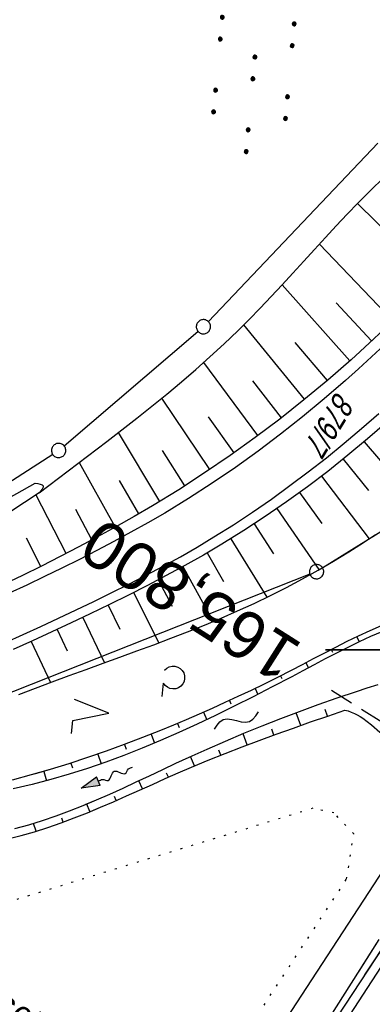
# Model space of a CAD drawing. Extents: x 509054 to 510017, y 459212 to 460305.
# Tile 50 of 63: x 509663 to 509700, y 460063 to 460166. Entities that reach past the tile are written whole.
import ezdxf
from ezdxf.enums import TextEntityAlignment as Align

# ---------------------------------------------------------------- set-up
doc = ezdxf.new("R2010")
doc.units = 0
doc.header["$LTSCALE"] = 10
doc.header["$MEASUREMENT"] = 0
for name, pattern in [('LT00', [0]), ('LT17', [0.15, 0.1, -0.05]), ('PUNKTX2_STR', [0.6, 0.1, -0.5])]:
    doc.linetypes.add(name, pattern=pattern)
doc.layers.get('0').update_dxf_attribs({"linetype": 'LT00'})
for name, color, linetype in [('--EK_FBR', 1, 'LT00'), ('--EK_ST-93-1', 30, 'LT17'), ('--EL_DFK_AB_L', 21, 'LT00'), ('--FLIEßRICHTPFEIL', 180, 'Continuous'), ('--WASSER_GRENZE', 180, 'PUNKTX2_STR'), ('--WASSER_NUTZUNG', 180, 'Continuous'), ('-EL-93-1', 250, 'LT00'), ('DFK_AB_L', 21, 'LT00'), ('DFK_FLUR_NR', 250, 'LT00'), ('DFK_GZPKT', 250, 'LT00'), ('DFK_KATASTER', 250, 'LT00'), ('DFK_NUTZUNG', 250, 'LT00'), ('V109_AFBR_BAB', 250, 'LT00'), ('V109_BOESCH', 250, 'LT00'), ('V109_BOSCHUNG', 250, 'LT00'), ('V109_GRABEN', 250, 'LT00'), ('V109_RASTER', 250, 'LT00'), ('V109_ZAUN', 40, 'LT00'), ('V110_AFBR_BAB', 250, 'LT00'), ('V110_BOESCH', 250, 'LT00'), ('V110_BOSCHUNG', 250, 'LT00'), ('V110_GRABEN', 250, 'LT00'), ('V110_RASTER', 250, 'LT00'), ('V110_ZAUN', 40, 'LT00')]:
    doc.layers.add(name, color=color, linetype=linetype)
doc.styles.add('Arial', font='ARIAL.TTF')
doc.styles.add('Beschrift', font='ARIAL.TTF')
doc.styles.get("Standard").update_dxf_attribs({"font": 'ARIAL.TTF'})

# ---------------------------------------------------------------- blocks, each defined once
blk = doc.blocks.new('SYMB7010')
at = {"color": 0, "linetype": 'ByBlock'}
for points in [[(-0.031408, 0.499213), (-0.093728, 0.49134), (-0.15457, 0.475719), (-0.212975, 0.452595), (-0.268021, 0.422333), (-0.31884, 0.385411), (-0.36463, 0.342411), (-0.40467, 0.29401), (-0.438329, 0.240973), (-0.465074, 0.184136), (-0.484486, 0.124395), (-0.496256, 0.062692), (-0.5002, 0)], [(-0.5002, 0), (-0.496256, -0.062692), (-0.484486, -0.124395), (-0.465075, -0.184136), (-0.438329, -0.240973), (-0.404671, -0.29401), (-0.36463, -0.342411), (-0.31884, -0.385411), (-0.268021, -0.422333), (-0.212975, -0.452595), (-0.154571, -0.475719), (-0.093728, -0.49134), (-0.031408, -0.499213), (0.031408, -0.499213)], [(0.5002, 0), (0.496256, 0.062692), (0.484485, 0.124395), (0.465074, 0.184136), (0.438329, 0.240973), (0.40467, 0.29401), (0.36463, 0.342411), (0.31884, 0.385411), (0.268021, 0.422333), (0.212975, 0.452595), (0.15457, 0.475719), (0.093728, 0.49134), (0.031408, 0.499213), (-0.031408, 0.499213)], [(0.031408, -0.499213), (0.093728, -0.491341), (0.15457, -0.475719), (0.212975, -0.452595), (0.268021, -0.422333), (0.31884, -0.385411), (0.36463, -0.342411), (0.404671, -0.294011), (0.438329, -0.240974), (0.465075, -0.184136), (0.484486, -0.124395), (0.496256, -0.062692), (0.500201, 0)]]:
    blk.add_lwpolyline(points, dxfattribs=at)
blk = doc.blocks.new('SYMB7222')
at = {"color": 0, "linetype": 'ByBlock'}
blk.add_line((0, 0.185), (-0.11, -0.185), dxfattribs=at)
blk.add_lwpolyline([(0.25, -0.185), (0.11, -0.185), (0, 0.185)], dxfattribs=at)
blk = doc.blocks.new('SYMB7212')
at = {"color": 0, "linetype": 'ByBlock'}
blk.add_line((0.07, -0.1), (0.21, -0.1), dxfattribs=at)
for points in [[(-0.119836, 0.00627), (-0.114449, 0.036077), (-0.101769, 0.063585), (-0.082606, 0.087042), (-0.05818, 0.104953), (-0.030047, 0.116177), (0, 0.12)], [(0, 0.12), (0.030047, 0.116177), (0.05818, 0.104953), (0.082606, 0.087041), (0.101769, 0.063585), (0.114449, 0.036077), (0.119836, 0.00627)], [(-0.068816, -0.098308), (-0.091239, -0.077945), (-0.107849, -0.052617), (-0.117589, -0.023936), (-0.119836, 0.00627)], [(0.119836, 0.00627), (0.117589, -0.023936), (0.107849, -0.052617), (0.091239, -0.077945), (0.068816, -0.098308)]]:
    blk.add_lwpolyline(points, dxfattribs=at)
blk = doc.blocks.new('SYMB7110')
at = {"color": 0, "linetype": 'ByBlock'}
for p, q in [((-0.515, 0.392919), (-0.515, 0.367081)), ((-0.51, 0.362895), (-0.51, 0.397105)), ((-0.505, 0.399164), (-0.505, 0.360836)), ((-0.5, 0.360204), (-0.5, 0.399796)), ((-0.495, 0.399164), (-0.495, 0.360836)), ((-0.49, 0.362895), (-0.49, 0.397105)), ((-0.485, 0.392919), (-0.485, 0.367081)), ((-0.48, 0.379874), (-0.48, 0.380145)), ((-0.285, 0.392919), (-0.285, 0.367081)), ((-0.28, 0.362895), (-0.28, 0.397105)), ((-0.275, 0.399164), (-0.275, 0.360836)), ((-0.27, 0.360204), (-0.27, 0.399796)), ((-0.265, 0.399164), (-0.265, 0.360836)), ((-0.26, 0.362895), (-0.26, 0.397105)), ((-0.255, 0.392919), (-0.255, 0.367081)), ((-0.25, 0.379874), (-0.25, 0.380146)), ((0.255, 0.392919), (0.255, 0.367081)), ((0.26, 0.362895), (0.26, 0.397105)), ((0.265, 0.399164), (0.265, 0.360836)), ((0.27, 0.360204), (0.27, 0.399796)), ((0.275, 0.399164), (0.275, 0.360836)), ((0.28, 0.362895), (0.28, 0.397105)), ((0.285, 0.392919), (0.285, 0.367081)), ((0.29, 0.379874), (0.29, 0.380145)), ((0.485, 0.392919), (0.485, 0.367081)), ((0.49, 0.362895), (0.49, 0.397105)), ((0.495, 0.399164), (0.495, 0.360836)), ((0.5, 0.360204), (0.5, 0.399796)), ((0.505, 0.399164), (0.505, 0.360836)), ((0.51, 0.362895), (0.51, 0.397105)), ((0.515, 0.392919), (0.515, 0.367081)), ((0.52, 0.379874), (0.52, 0.380146)), ((-0.9, 0.012919), (-0.9, -0.012919)), ((-0.895, -0.017106), (-0.895, 0.017105)), ((-0.89, 0.019164), (-0.89, -0.019164)), ((-0.885, -0.019797), (-0.885, 0.019796)), ((-0.88, 0.019164), (-0.88, -0.019164)), ((-0.875, -0.017106), (-0.875, 0.017105)), ((-0.87, 0.012919), (-0.87, -0.012919)), ((-0.865, -0.000126), (-0.865, 0.000145)), ((-0.67, 0.012919), (-0.67, -0.012919)), ((-0.665, -0.017106), (-0.665, 0.017105)), ((-0.66, 0.019164), (-0.66, -0.019164)), ((-0.655, -0.019797), (-0.655, 0.019796)), ((-0.65, 0.019164), (-0.65, -0.019164)), ((-0.645, -0.017106), (-0.645, 0.017105)), ((-0.64, 0.012919), (-0.64, -0.012919)), ((-0.635, -0.000126), (-0.635, 0.000145)), ((-0.13, 0.012919), (-0.13, -0.012919)), ((-0.125, -0.017105), (-0.125, 0.017105)), ((-0.12, 0.019164), (-0.12, -0.019164)), ((-0.115, -0.019796), (-0.115, 0.019796)), ((-0.11, 0.019164), (-0.11, -0.019164)), ((-0.105, -0.017105), (-0.105, 0.017105)), ((-0.1, 0.012919), (-0.1, -0.012919)), ((-0.095, -0.000126), (-0.095, 0.000146)), ((0.1, 0.012919), (0.1, -0.012919)), ((0.105, -0.017105), (0.105, 0.017105)), ((0.11, 0.019164), (0.11, -0.019164)), ((0.115, -0.019796), (0.115, 0.019796)), ((0.12, 0.019164), (0.12, -0.019164)), ((0.125, -0.017105), (0.125, 0.017105)), ((0.13, 0.012919), (0.13, -0.012919)), ((0.135, -0.000126), (0.135, 0.000146)), ((0.64, 0.012919), (0.64, -0.012919)), ((0.645, -0.017105), (0.645, 0.017105)), ((0.65, 0.019164), (0.65, -0.019164)), ((0.655, -0.019796), (0.655, 0.019796)), ((0.66, 0.019164), (0.66, -0.019164)), ((0.665, -0.017105), (0.665, 0.017105)), ((0.67, 0.012919), (0.67, -0.012919)), ((0.675, -0.000126), (0.675, 0.000146)), ((0.87, 0.012919), (0.87, -0.012919)), ((0.875, -0.017105), (0.875, 0.017105)), ((0.88, 0.019164), (0.88, -0.019164)), ((0.885, -0.019796), (0.885, 0.019796)), ((0.89, 0.019164), (0.89, -0.019164)), ((0.895, -0.017105), (0.895, 0.017105)), ((0.9, 0.012919), (0.9, -0.012919)), ((0.905, -0.000126), (0.905, 0.000146)), ((-0.515, -0.367081), (-0.515, -0.392919)), ((-0.51, -0.397105), (-0.51, -0.362895)), ((-0.505, -0.360836), (-0.505, -0.399164)), ((-0.5, -0.399796), (-0.5, -0.360204)), ((-0.495, -0.360836), (-0.495, -0.399164)), ((-0.49, -0.397106), (-0.49, -0.362895)), ((-0.485, -0.367081), (-0.485, -0.392919)), ((-0.48, -0.380126), (-0.48, -0.379855)), ((-0.285, -0.367081), (-0.285, -0.392919)), ((-0.28, -0.397105), (-0.28, -0.362895)), ((-0.275, -0.360836), (-0.275, -0.399164)), ((-0.27, -0.399796), (-0.27, -0.360204)), ((-0.265, -0.360836), (-0.265, -0.399164)), ((-0.26, -0.397105), (-0.26, -0.362895)), ((-0.255, -0.367081), (-0.255, -0.392919)), ((-0.25, -0.380126), (-0.25, -0.379855)), ((0.255, -0.367081), (0.255, -0.392919)), ((0.26, -0.397105), (0.26, -0.362895)), ((0.265, -0.360836), (0.265, -0.399164)), ((0.27, -0.399796), (0.27, -0.360204)), ((0.275, -0.360836), (0.275, -0.399164)), ((0.28, -0.397105), (0.28, -0.362895)), ((0.285, -0.367081), (0.285, -0.392919)), ((0.29, -0.380126), (0.29, -0.379855)), ((0.485, -0.367081), (0.485, -0.392919)), ((0.49, -0.397105), (0.49, -0.362895)), ((0.495, -0.360836), (0.495, -0.399164)), ((0.5, -0.399796), (0.5, -0.360204)), ((0.505, -0.360836), (0.505, -0.399164)), ((0.51, -0.397105), (0.51, -0.362895)), ((0.515, -0.367081), (0.515, -0.392919)), ((0.52, -0.380126), (0.52, -0.379855))]:
    blk.add_line(p, q, dxfattribs=at)
for points in [[(-0.48, 0.38), (-0.481981, 0.388678), (-0.48753, 0.395637), (-0.49555, 0.399499), (-0.50445, 0.399499), (-0.51247, 0.395637), (-0.518019, 0.388678), (-0.52, 0.38), (-0.518019, 0.371322), (-0.51247, 0.364363), (-0.50445, 0.360501), (-0.49555, 0.360501), (-0.48753, 0.364363), (-0.481981, 0.371322), (-0.48, 0.38)], [(-0.25, 0.38), (-0.251981, 0.388678), (-0.25753, 0.395637), (-0.26555, 0.399499), (-0.27445, 0.399499), (-0.28247, 0.395637), (-0.288019, 0.388678), (-0.29, 0.38), (-0.288019, 0.371322), (-0.28247, 0.364363), (-0.27445, 0.360501), (-0.26555, 0.360501), (-0.25753, 0.364363), (-0.251981, 0.371322), (-0.25, 0.38)], [(0.29, 0.38), (0.288019, 0.388678), (0.28247, 0.395637), (0.27445, 0.399499), (0.26555, 0.399499), (0.25753, 0.395637), (0.251981, 0.388678), (0.25, 0.38), (0.251981, 0.371322), (0.25753, 0.364363), (0.26555, 0.360501), (0.27445, 0.360501), (0.28247, 0.364363), (0.288019, 0.371322), (0.29, 0.38)], [(0.52, 0.38), (0.518019, 0.388678), (0.51247, 0.395637), (0.50445, 0.399499), (0.495549, 0.399499), (0.48753, 0.395637), (0.481981, 0.388678), (0.48, 0.38), (0.481981, 0.371322), (0.48753, 0.364363), (0.495549, 0.360501), (0.50445, 0.360501), (0.51247, 0.364363), (0.518019, 0.371322), (0.52, 0.38)], [(-0.865, 0), (-0.866981, 0.008678), (-0.87253, 0.015637), (-0.88055, 0.019498), (-0.88945, 0.019498), (-0.89747, 0.015637), (-0.903019, 0.008678), (-0.905, 0)], [(-0.905, 0), (-0.903019, -0.008678), (-0.89747, -0.015637), (-0.88945, -0.019499), (-0.88055, -0.019499), (-0.87253, -0.015637), (-0.866981, -0.008678), (-0.865, 0)], [(-0.635, 0), (-0.636981, 0.008678), (-0.64253, 0.015637), (-0.65055, 0.019498), (-0.65945, 0.019498), (-0.66747, 0.015637), (-0.673019, 0.008678), (-0.675, 0)], [(-0.675, 0), (-0.673019, -0.008678), (-0.66747, -0.015637), (-0.65945, -0.019499), (-0.65055, -0.019499), (-0.64253, -0.015637), (-0.636981, -0.008678), (-0.635, 0)], [(-0.095, 0), (-0.096981, 0.008678), (-0.10253, 0.015637), (-0.11055, 0.019499), (-0.11945, 0.019499), (-0.12747, 0.015637), (-0.133019, 0.008678), (-0.135, 0)], [(-0.135, 0), (-0.133019, -0.008678), (-0.12747, -0.015637), (-0.11945, -0.019499), (-0.11055, -0.019499), (-0.10253, -0.015637), (-0.096981, -0.008678), (-0.095, 0)], [(0.135, 0), (0.133019, 0.008678), (0.12747, 0.015637), (0.11945, 0.019499), (0.11055, 0.019499), (0.10253, 0.015637), (0.096981, 0.008678), (0.095, 0)], [(0.095, 0), (0.096981, -0.008678), (0.10253, -0.015637), (0.11055, -0.019499), (0.11945, -0.019499), (0.12747, -0.015637), (0.133019, -0.008678), (0.135, 0)], [(0.675, 0), (0.673019, 0.008678), (0.66747, 0.015637), (0.65945, 0.019499), (0.65055, 0.019499), (0.64253, 0.015637), (0.636981, 0.008678), (0.635, 0)], [(0.635, 0), (0.636981, -0.008678), (0.64253, -0.015637), (0.65055, -0.019499), (0.65945, -0.019499), (0.66747, -0.015637), (0.673019, -0.008678), (0.675, 0)], [(0.905, 0), (0.903019, 0.008678), (0.89747, 0.015637), (0.88945, 0.019499), (0.88055, 0.019499), (0.87253, 0.015637), (0.866981, 0.008678), (0.865, 0)], [(0.865, 0), (0.866981, -0.008678), (0.87253, -0.015637), (0.88055, -0.019499), (0.88945, -0.019499), (0.89747, -0.015637), (0.903019, -0.008678), (0.905, 0)], [(-0.48, -0.38), (-0.481981, -0.371322), (-0.48753, -0.364363), (-0.49555, -0.360501), (-0.50445, -0.360501), (-0.51247, -0.364363), (-0.518019, -0.371322), (-0.52, -0.38), (-0.518019, -0.388678), (-0.51247, -0.395637), (-0.50445, -0.399499), (-0.49555, -0.399499), (-0.48753, -0.395637), (-0.481981, -0.388678), (-0.48, -0.38)], [(-0.25, -0.38), (-0.251981, -0.371322), (-0.25753, -0.364363), (-0.26555, -0.360501), (-0.27445, -0.360501), (-0.28247, -0.364363), (-0.288019, -0.371322), (-0.29, -0.38), (-0.288019, -0.388678), (-0.28247, -0.395637), (-0.27445, -0.399499), (-0.26555, -0.399499), (-0.25753, -0.395637), (-0.251981, -0.388678), (-0.25, -0.38)], [(0.29, -0.38), (0.288019, -0.371322), (0.28247, -0.364363), (0.27445, -0.360501), (0.26555, -0.360501), (0.25753, -0.364363), (0.251981, -0.371322), (0.25, -0.38), (0.251981, -0.388678), (0.25753, -0.395637), (0.26555, -0.399499), (0.27445, -0.399499), (0.28247, -0.395637), (0.288019, -0.388678), (0.29, -0.38)], [(0.52, -0.38), (0.518019, -0.371322), (0.51247, -0.364363), (0.50445, -0.360501), (0.495549, -0.360501), (0.48753, -0.364363), (0.481981, -0.371322), (0.48, -0.38), (0.481981, -0.388678), (0.48753, -0.395637), (0.495549, -0.399499), (0.50445, -0.399499), (0.51247, -0.395637), (0.518019, -0.388678), (0.52, -0.38)]]:
    blk.add_lwpolyline(points, dxfattribs=at)
blk = doc.blocks.new('FLIEßRICHTPFEIL')
at = {"layer": '--FLIEßRICHTPFEIL'}
blk.add_hatch(color=256, dxfattribs=at).paths.add_polyline_path([(-1.95, 0.4875), (-1.95, -0.4875), (0, 0)])
for p, q in [((-1.95, 0.4875), (-1.95, -0.4875)), ((-1.95, 0.4875), (0, 0)), ((0, 0), (-1.95, -0.4875))]:
    blk.add_line(p, q, dxfattribs=at)
at = {"layer": '--FLIEßRICHTPFEIL', "start_tangent": (-1, 0), "end_tangent": (-1, 0)}
blk.add_spline([(-1.95, 0), (-2.4375, 0), (-2.925, 0.325), (-3.4125, 0), (-3.9, -0.325), (-4.3875, 0), (-4.875, 0.325), (-5.3625, 0), (-5.85, 0)], degree=3, dxfattribs=at)
blk = doc.blocks.new('SYMB7251')
at = {"color": 0, "linetype": 'ByBlock'}
for points in [[(-0.25, 0), (-0.208333, 0.028889), (-0.166667, 0.051111), (-0.125, 0.06), (-0.083333, 0.051111), (-0.041667, 0.028889), (0, 0)], [(0, 0), (0.041667, -0.028889), (0.083333, -0.051111), (0.125, -0.06), (0.166667, -0.051111), (0.208333, -0.028889), (0.25, 0)]]:
    blk.add_lwpolyline(points, dxfattribs=at)

msp = doc.modelspace()

# ---------------------------------------------------------------- linework, layer by layer
at = {"layer": '--EK_FBR'}
for points in [[(509701.19, 460132.11), (509699.84, 460130.85), (509698.47, 460129.6), (509697.09, 460128.37), (509694.85, 460126.44), (509692.58, 460124.55), (509690.26, 460122.72), (509687.9, 460120.94), (509685.51, 460119.22), (509683.07, 460117.56), (509680.59, 460115.95), (509678.08, 460114.41), (509676.31, 460113.38), (509674.53, 460112.38), (509672.73, 460111.41), (509670.92, 460110.46), (509669.1, 460109.53), (509667.27, 460108.61), (509665.43, 460107.72), (509663.58, 460106.83), (509661.73, 460105.96)], [(509701.19, 460132.11), (509699.84, 460130.85), (509698.47, 460129.6), (509697.09, 460128.37), (509694.85, 460126.44), (509692.58, 460124.55), (509690.26, 460122.72), (509687.9, 460120.94), (509685.51, 460119.22), (509683.07, 460117.56), (509680.59, 460115.95), (509678.08, 460114.41), (509676.31, 460113.38), (509674.53, 460112.38), (509672.73, 460111.41), (509670.92, 460110.46), (509669.1, 460109.53), (509667.27, 460108.61), (509665.43, 460107.72), (509663.58, 460106.83), (509661.73, 460105.96)], [(509661.31, 460100.77), (509663.18, 460101.62), (509665.05, 460102.48), (509666.91, 460103.34), (509668.77, 460104.21), (509670.62, 460105.1), (509672.46, 460106), (509674.3, 460106.92), (509676.12, 460107.86), (509677.93, 460108.82), (509679.73, 460109.81), (509681.5, 460110.83), (509683.26, 460111.89), (509685.3, 460113.17), (509687.32, 460114.51), (509689.3, 460115.88), (509691.26, 460117.3), (509693.19, 460118.75), (509695.09, 460120.24), (509696.96, 460121.77), (509698.8, 460123.32), (509700.62, 460124.89)], [(509661.31, 460100.77), (509663.18, 460101.62), (509665.05, 460102.48), (509666.91, 460103.34), (509668.77, 460104.21), (509670.62, 460105.1), (509672.46, 460106), (509674.3, 460106.92), (509676.12, 460107.86), (509677.93, 460108.82), (509679.73, 460109.81), (509681.5, 460110.83), (509683.26, 460111.89), (509685.3, 460113.17), (509687.32, 460114.51), (509689.3, 460115.88), (509691.26, 460117.3), (509693.19, 460118.75), (509695.09, 460120.24), (509696.96, 460121.77), (509698.8, 460123.32), (509700.62, 460124.89)]]:
    msp.add_lwpolyline(points, dxfattribs=at)
at = {"layer": '--EK_ST-93-1', "ltscale": 2.5}
msp.add_line((509729.38, 460074.25), (509695.64, 460095.73), dxfattribs=at)
at = {"layer": '--EL_DFK_AB_L'}
msp.add_line((509628.45, 459965.52), (509718.5, 460103.45), dxfattribs=at)
at = {"layer": '--WASSER_GRENZE', "ltscale": 0.2}
for p, q in [((509693.67, 460083.32), (509659.88, 460072.92)), ((509695.89, 460082.84), (509693.67, 460083.32)), ((509697.97, 460080.62), (509695.89, 460082.84)), ((509697.22, 460075.87), (509697.97, 460080.62)), ((509673.4, 460039.52), (509697.22, 460075.87))]:
    msp.add_line(p, q, dxfattribs=at)
at = {"layer": 'DFK_AB_L'}
msp.add_line((509628.45, 459965.52), (509718.5, 460103.45), dxfattribs=at)
at = {"layer": 'DFK_KATASTER'}
for p, q in [((509682.67, 460134.57), (509700.51, 460153.35)), ((509667.49, 460121.49), (509681.58, 460133.54)), ((509645.98, 460107.59), (509666.29, 460120.6)), ((509713.86, 460120.52), (509694.7, 460108.63)), ((509693.36, 460107.96), (509628.92, 460082.5))]:
    msp.add_line(p, q, dxfattribs=at)
at = {"layer": 'V109_AFBR_BAB'}
for points in [[(509701.19, 460132.11), (509699.84, 460130.85), (509698.47, 460129.6), (509697.09, 460128.37), (509694.85, 460126.44), (509692.58, 460124.55), (509690.26, 460122.72), (509687.9, 460120.94), (509685.51, 460119.22), (509683.07, 460117.56), (509680.59, 460115.95), (509678.08, 460114.41), (509676.31, 460113.38), (509674.53, 460112.38), (509672.73, 460111.41), (509670.92, 460110.46), (509669.1, 460109.53), (509667.27, 460108.61), (509665.43, 460107.72), (509663.58, 460106.83), (509661.73, 460105.96)], [(509661.31, 460100.77), (509663.18, 460101.62), (509665.05, 460102.48), (509666.91, 460103.34), (509668.77, 460104.21), (509670.62, 460105.1), (509672.46, 460106), (509674.3, 460106.92), (509676.12, 460107.86), (509677.93, 460108.82), (509679.73, 460109.81), (509681.5, 460110.83), (509683.26, 460111.89), (509685.3, 460113.17), (509687.32, 460114.51), (509689.3, 460115.88), (509691.26, 460117.3), (509693.19, 460118.75), (509695.09, 460120.24), (509696.96, 460121.77), (509698.8, 460123.32), (509700.62, 460124.89)]]:
    msp.add_lwpolyline(points, dxfattribs=at)
at = {"layer": 'V109_BOESCH'}
for points in [[(509664.87, 460116.54), (509671.99, 460121.96), (509673.58, 460123.18), (509675.16, 460124.41), (509676.73, 460125.66), (509678.29, 460126.93), (509679.83, 460128.21), (509681.35, 460129.52), (509682.84, 460130.85), (509684.32, 460132.21), (509685.76, 460133.59), (509686.95, 460134.78), (509688.12, 460135.99), (509689.28, 460137.21), (509690.43, 460138.44), (509691.57, 460139.68), (509692.7, 460140.93), (509693.84, 460142.17), (509694.98, 460143.41), (509696.12, 460144.65), (509697.28, 460145.87), (509698.45, 460147.08), (509699.75, 460148.39), (509701.07, 460149.68)], [(509707.08, 460139.61), (509705.92, 460138.46), (509704.77, 460137.3), (509703.6, 460136.15), (509702.44, 460135), (509701.26, 460133.86), (509700.07, 460132.74), (509697.68, 460130.55), (509695.23, 460128.41), (509692.73, 460126.33), (509690.19, 460124.31), (509687.59, 460122.35), (509684.96, 460120.46), (509682.27, 460118.63), (509679.55, 460116.86), (509676.79, 460115.16), (509674.88, 460114.04), (509672.95, 460112.95), (509671, 460111.89), (509669.05, 460110.85), (509667.08, 460109.83), (509665.1, 460108.83), (509663.12, 460107.85), (509661.12, 460106.88)], [(509701.45, 460123.99), (509699.43, 460122.22), (509697.36, 460120.49), (509695.25, 460118.8), (509693.09, 460117.16), (509690.89, 460115.58), (509688.66, 460114.04), (509686.39, 460112.56), (509684.08, 460111.13), (509682.15, 460109.99), (509680.21, 460108.89), (509678.24, 460107.82), (509676.26, 460106.78), (509674.27, 460105.77), (509672.26, 460104.78), (509670.25, 460103.8), (509668.23, 460102.85), (509666.2, 460101.9), (509664.17, 460100.96), (509662.14, 460100.03)], [(509662.72, 460095.29), (509664.48, 460095.98), (509666.25, 460096.65), (509668.02, 460097.3), (509669.81, 460097.95), (509671.59, 460098.6), (509673.37, 460099.24), (509675.16, 460099.89), (509676.94, 460100.55), (509678.72, 460101.22), (509680.49, 460101.91), (509682.25, 460102.61), (509684.01, 460103.34), (509685.75, 460104.1), (509687.49, 460104.9), (509689.2, 460105.72), (509690.89, 460106.58), (509692.56, 460107.48), (509694.21, 460108.4), (509695.84, 460109.35), (509697.44, 460110.32), (509699.01, 460111.32), (509700.26, 460112.14)]]:
    msp.add_lwpolyline(points, dxfattribs=at)
at = {"layer": 'V109_BOSCHUNG'}
for p, q in [((509706.44, 460138.98), (509698.38, 460147.01)), ((509702.09, 460134.66), (509694.35, 460142.73)), ((509697.54, 460130.43), (509690.43, 460138.44)), ((509699.84, 460132.53), (509696.12, 460136.55)), ((509692.8, 460126.39), (509686.42, 460134.24)), ((509695.2, 460128.38), (509691.82, 460132.35)), ((509687.89, 460122.57), (509682.19, 460130.26)), ((509690.37, 460124.45), (509687.35, 460128.34)), ((509682.81, 460118.98), (509677.77, 460126.5)), ((509685.37, 460120.75), (509682.68, 460124.55)), ((509677.58, 460115.64), (509673.2, 460122.88)), ((509699.07, 460121.92), (509704.67, 460115.31)), ((509680.21, 460117.28), (509677.86, 460120.98)), ((509672.85, 460112.95), (509669.13, 460119.71)), ((509696.85, 460120.07), (509699.51, 460116.77)), ((509675.34, 460114.32), (509673.32, 460117.84)), ((509694.58, 460118.29), (509699.6, 460111.71)), ((509667.72, 460110.16), (509664.52, 460116.35)), ((509692.26, 460116.56), (509694.62, 460113.3)), ((509670.41, 460111.58), (509668.71, 460114.78)), ((509689.89, 460114.88), (509694.31, 460108.45)), ((509687.49, 460113.27), (509689.54, 460110.11)), ((509665.03, 460108.79), (509663.54, 460111.75)), ((509685.03, 460111.7), (509688.83, 460105.54)), ((509682.53, 460110.21), (509684.28, 460107.22)), ((509679.98, 460108.77), (509683.19, 460103)), ((509677.4, 460107.38), (509678.87, 460104.61)), ((509674.78, 460106.03), (509677.46, 460100.75)), ((509672.13, 460104.71), (509673.37, 460102.2)), ((509669.46, 460103.43), (509671.73, 460098.65)), ((509666.75, 460102.16), (509667.82, 460099.89)), ((509698.29, 460101.38), (509698.54, 460100.85)), ((509664.04, 460100.9), (509666.06, 460096.57)), ((509695.6, 460100.04), (509695.73, 460099.78)), ((509692.94, 460098.65), (509693.21, 460098.12)), ((509690.27, 460097.27), (509690.41, 460096.99)), ((509687.59, 460095.94), (509687.89, 460095.32)), ((509684.89, 460094.66), (509685.05, 460094.31)), ((509682.16, 460093.43), (509682.5, 460092.65)), ((509692.39, 460092.04), (509691.91, 460093.38)), ((509695.22, 460093.03), (509694.97, 460093.72)), ((509679.41, 460092.25), (509679.59, 460091.82)), ((509676.64, 460091.13), (509677, 460090.19)), ((509686.76, 460089.99), (509686.32, 460091.17)), ((509689.56, 460091.03), (509689.34, 460091.66)), ((509673.85, 460090.05), (509674.03, 460089.55)), ((509671.04, 460089.03), (509671.39, 460088.02)), ((509681.21, 460087.78), (509680.79, 460088.76)), ((509683.97, 460088.91), (509683.76, 460089.45)), ((509668.21, 460088.08), (509668.37, 460087.57)), ((509665.36, 460087.2), (509665.64, 460086.23)), ((509678.46, 460086.59), (509678.26, 460087.04)), ((509675.73, 460085.36), (509675.35, 460086.21)), ((509672.98, 460084.14), (509672.8, 460084.55)), ((509670, 460083.49), (509669.88, 460083.76))]:
    msp.add_line(p, q, dxfattribs=at)
at = {"layer": 'V109_GRABEN'}
for points in [[(509637.17, 460103.42), (509638.18, 460103.92), (509639.99, 460104.81), (509641.8, 460105.7), (509643.62, 460106.59), (509645.43, 460107.48), (509647.24, 460108.37), (509649.04, 460109.28), (509650.84, 460110.19), (509652.8, 460111.21), (509654.76, 460112.25), (509656.71, 460113.29), (509658.65, 460114.35), (509660.59, 460115.41), (509662.53, 460116.48), (509664.46, 460117.56)], [(509664.46, 460117.56), (509664.74, 460117.51), (509664.99, 460117.46), (509665.18, 460117.38), (509665.28, 460117.27), (509665.28, 460117.12), (509665.19, 460116.94), (509665.04, 460116.74), (509664.87, 460116.54)], [(509664.87, 460116.54), (509663.33, 460115.52), (509661.77, 460114.5), (509660.22, 460113.49), (509658.65, 460112.5), (509657.08, 460111.52), (509655.5, 460110.56), (509653.9, 460109.64), (509652.28, 460108.74), (509650.76, 460107.93), (509649.23, 460107.15), (509647.68, 460106.4), (509646.13, 460105.66), (509644.56, 460104.94), (509643, 460104.22), (509641.42, 460103.52), (509639.85, 460102.81), (509638.89, 460102.38)], [(509700.86, 460102.55), (509699.66, 460102.02), (509698.45, 460101.46), (509697.25, 460100.87), (509696.06, 460100.27), (509694.88, 460099.66), (509693.7, 460099.05), (509692.54, 460098.44), (509691.39, 460097.84), (509689.96, 460097.11), (509688.55, 460096.41), (509687.16, 460095.73), (509685.79, 460095.08), (509684.42, 460094.45), (509683.06, 460093.83), (509681.71, 460093.23), (509680.35, 460092.65), (509678.99, 460092.08), (509677.62, 460091.52), (509675.74, 460090.77), (509673.83, 460090.04), (509671.91, 460089.34), (509669.96, 460088.66), (509668, 460088.01), (509666.03, 460087.4), (509664.35, 460086.92)], [(509700.92, 460101.92), (509699.73, 460101.4), (509698.54, 460100.85), (509697.34, 460100.27), (509696.15, 460099.67), (509694.97, 460099.05), (509693.79, 460098.43), (509692.61, 460097.8), (509691.45, 460097.18), (509689.4, 460096.11), (509687.39, 460095.07), (509685.4, 460094.06), (509683.43, 460093.1), (509681.48, 460092.17), (509679.55, 460091.29), (509677.62, 460090.45), (509675.7, 460089.65), (509673.79, 460088.9), (509671.87, 460088.19), (509669.95, 460087.52), (509668.02, 460086.91), (509666.08, 460086.34), (509665.53, 460086.2)], [(509700.5, 460096.34), (509699.36, 460095.98), (509698.22, 460095.6), (509696.2, 460094.92), (509694.19, 460094.21), (509692.21, 460093.49), (509690.25, 460092.74), (509688.3, 460091.98), (509686.37, 460091.19), (509684.44, 460090.37), (509682.52, 460089.53), (509680.6, 460088.67), (509679.21, 460088.03), (509677.83, 460087.38), (509676.44, 460086.72), (509675.05, 460086.07), (509673.66, 460085.42), (509672.26, 460084.79), (509670.86, 460084.18), (509669.68, 460083.68)], [(509670.59, 460083.13), (509671.32, 460083.43), (509672.68, 460084.02), (509674.05, 460084.62), (509675.42, 460085.22), (509676.78, 460085.84), (509678.14, 460086.45), (509679.51, 460087.05), (509680.88, 460087.64), (509682.66, 460088.38), (509684.44, 460089.1), (509686.23, 460089.79), (509688.02, 460090.47), (509689.82, 460091.12), (509691.62, 460091.77), (509693.42, 460092.41), (509695.23, 460093.04), (509697.03, 460093.66)], [(509697.03, 460093.66), (509697.37, 460093.57), (509697.71, 460093.46), (509698.04, 460093.32), (509698.34, 460093.17), (509698.63, 460092.99), (509698.91, 460092.8), (509699.84, 460092.1), (509700.72, 460091.34), (509701.56, 460090.52), (509702.35, 460089.66), (509703.09, 460088.76), (509703.54, 460088.18), (509703.97, 460087.59), (509704.39, 460087), (509704.8, 460086.4)], [(509699.15, 460065.79), (509701.89, 460069.98)]]:
    msp.add_lwpolyline(points, dxfattribs=at)
at = {"layer": 'V109_RASTER'}
msp.add_line((509705, 460100), (509695, 460100), dxfattribs=at)
at = {"layer": 'V109_ZAUN'}
msp.add_line((509700.6, 460069.52), (509698.49, 460066.19), dxfattribs=at)
at = {"layer": 'V110_AFBR_BAB'}
for points in [[(509701.19, 460132.11), (509699.84, 460130.85), (509698.47, 460129.6), (509697.09, 460128.37), (509694.85, 460126.44), (509692.58, 460124.55), (509690.26, 460122.72), (509687.9, 460120.94), (509685.51, 460119.22), (509683.07, 460117.56), (509680.59, 460115.95), (509678.08, 460114.41), (509676.31, 460113.38), (509674.53, 460112.38), (509672.73, 460111.41), (509670.92, 460110.46), (509669.1, 460109.53), (509667.27, 460108.61), (509665.43, 460107.72), (509663.58, 460106.83), (509661.73, 460105.96)], [(509661.31, 460100.77), (509663.18, 460101.62), (509665.05, 460102.48), (509666.91, 460103.34), (509668.77, 460104.21), (509670.62, 460105.1), (509672.46, 460106), (509674.3, 460106.92), (509676.12, 460107.86), (509677.93, 460108.82), (509679.73, 460109.81), (509681.5, 460110.83), (509683.26, 460111.89), (509685.3, 460113.17), (509687.32, 460114.51), (509689.3, 460115.88), (509691.26, 460117.3), (509693.19, 460118.75), (509695.09, 460120.24), (509696.96, 460121.77), (509698.8, 460123.32), (509700.62, 460124.89)]]:
    msp.add_lwpolyline(points, dxfattribs=at)
at = {"layer": 'V110_BOESCH'}
for points in [[(509664.87, 460116.54), (509671.99, 460121.96), (509673.58, 460123.18), (509675.16, 460124.41), (509676.73, 460125.66), (509678.29, 460126.93), (509679.83, 460128.21), (509681.35, 460129.52), (509682.84, 460130.85), (509684.32, 460132.21), (509685.76, 460133.59), (509686.95, 460134.78), (509688.12, 460135.99), (509689.28, 460137.21), (509690.43, 460138.44), (509691.57, 460139.68), (509692.7, 460140.93), (509693.84, 460142.17), (509694.98, 460143.41), (509696.12, 460144.65), (509697.28, 460145.87), (509698.45, 460147.08), (509699.75, 460148.39), (509701.07, 460149.68)], [(509707.08, 460139.61), (509705.92, 460138.46), (509704.77, 460137.3), (509703.6, 460136.15), (509702.44, 460135), (509701.26, 460133.86), (509700.07, 460132.74), (509697.68, 460130.55), (509695.23, 460128.41), (509692.73, 460126.33), (509690.19, 460124.31), (509687.59, 460122.35), (509684.96, 460120.46), (509682.27, 460118.63), (509679.55, 460116.86), (509676.79, 460115.16), (509674.88, 460114.04), (509672.95, 460112.95), (509671, 460111.89), (509669.05, 460110.85), (509667.08, 460109.83), (509665.1, 460108.83), (509663.12, 460107.85), (509661.12, 460106.88)], [(509701.45, 460123.99), (509699.43, 460122.22), (509697.36, 460120.49), (509695.25, 460118.8), (509693.09, 460117.16), (509690.89, 460115.58), (509688.66, 460114.04), (509686.39, 460112.56), (509684.08, 460111.13), (509682.15, 460109.99), (509680.21, 460108.89), (509678.24, 460107.82), (509676.26, 460106.78), (509674.27, 460105.77), (509672.26, 460104.78), (509670.25, 460103.8), (509668.23, 460102.85), (509666.2, 460101.9), (509664.17, 460100.96), (509662.14, 460100.03)], [(509662.72, 460095.29), (509664.48, 460095.98), (509666.25, 460096.65), (509668.02, 460097.3), (509669.81, 460097.95), (509671.59, 460098.6), (509673.37, 460099.24), (509675.16, 460099.89), (509676.94, 460100.55), (509678.72, 460101.22), (509680.49, 460101.91), (509682.25, 460102.61), (509684.01, 460103.34), (509685.75, 460104.1), (509687.49, 460104.9), (509689.2, 460105.72), (509690.89, 460106.58), (509692.56, 460107.48), (509694.21, 460108.4), (509695.84, 460109.35), (509697.44, 460110.32), (509699.01, 460111.32), (509700.26, 460112.14)]]:
    msp.add_lwpolyline(points, dxfattribs=at)
at = {"layer": 'V110_BOSCHUNG'}
for p, q in [((509706.44, 460138.98), (509698.38, 460147.01)), ((509702.09, 460134.66), (509694.35, 460142.73)), ((509697.54, 460130.43), (509690.43, 460138.44)), ((509699.84, 460132.53), (509696.12, 460136.55)), ((509692.8, 460126.39), (509686.42, 460134.24)), ((509695.2, 460128.38), (509691.82, 460132.35)), ((509687.89, 460122.57), (509682.19, 460130.26)), ((509690.37, 460124.45), (509687.35, 460128.34)), ((509682.81, 460118.98), (509677.77, 460126.5)), ((509685.37, 460120.75), (509682.68, 460124.55)), ((509677.58, 460115.64), (509673.2, 460122.88)), ((509699.07, 460121.92), (509704.67, 460115.31)), ((509680.21, 460117.28), (509677.86, 460120.98)), ((509672.85, 460112.95), (509669.13, 460119.71)), ((509696.85, 460120.07), (509699.51, 460116.77)), ((509675.34, 460114.32), (509673.32, 460117.84)), ((509694.58, 460118.29), (509699.6, 460111.71)), ((509667.72, 460110.16), (509664.52, 460116.35)), ((509692.26, 460116.56), (509694.62, 460113.3)), ((509670.41, 460111.58), (509668.71, 460114.78)), ((509689.89, 460114.88), (509694.31, 460108.45)), ((509687.49, 460113.27), (509689.54, 460110.11)), ((509665.03, 460108.79), (509663.54, 460111.75)), ((509685.03, 460111.7), (509688.83, 460105.54)), ((509682.53, 460110.21), (509684.28, 460107.22)), ((509679.98, 460108.77), (509683.19, 460103)), ((509677.4, 460107.38), (509678.87, 460104.61)), ((509674.78, 460106.03), (509677.46, 460100.75)), ((509672.13, 460104.71), (509673.37, 460102.2)), ((509669.46, 460103.43), (509671.73, 460098.65)), ((509666.75, 460102.16), (509667.82, 460099.89)), ((509698.29, 460101.38), (509698.54, 460100.85)), ((509664.04, 460100.9), (509666.06, 460096.57)), ((509695.6, 460100.04), (509695.73, 460099.78)), ((509692.94, 460098.65), (509693.21, 460098.12)), ((509690.27, 460097.27), (509690.41, 460096.99)), ((509687.59, 460095.94), (509687.89, 460095.32)), ((509684.89, 460094.66), (509685.05, 460094.31)), ((509682.16, 460093.43), (509682.5, 460092.65)), ((509692.39, 460092.04), (509691.91, 460093.38)), ((509695.22, 460093.03), (509694.97, 460093.72)), ((509679.41, 460092.25), (509679.59, 460091.82)), ((509676.64, 460091.13), (509677, 460090.19)), ((509686.76, 460089.99), (509686.32, 460091.17)), ((509689.56, 460091.03), (509689.34, 460091.66)), ((509673.85, 460090.05), (509674.03, 460089.55)), ((509671.04, 460089.03), (509671.39, 460088.02)), ((509681.21, 460087.78), (509680.79, 460088.76)), ((509683.97, 460088.91), (509683.76, 460089.45)), ((509668.21, 460088.08), (509668.37, 460087.57)), ((509665.36, 460087.2), (509665.64, 460086.23)), ((509678.46, 460086.59), (509678.26, 460087.04)), ((509675.73, 460085.36), (509675.35, 460086.21)), ((509672.98, 460084.14), (509672.8, 460084.55)), ((509670.21, 460082.97), (509669.88, 460083.76)), ((509664.54, 460080.91), (509664.29, 460081.72)), ((509667.4, 460081.88), (509667.26, 460082.27))]:
    msp.add_line(p, q, dxfattribs=at)
at = {"layer": 'V110_GRABEN'}
for points in [[(509693.85, 460055.81), (509702.72, 460069.46), (509711.65, 460080.94), (509722.92, 460094.3), (509724.49, 460096.2), (509726.01, 460098.12), (509727.5, 460100.08), (509728.95, 460102.06), (509730.37, 460104.07), (509731.76, 460106.1), (509733.12, 460108.15), (509734.45, 460110.22), (509735.77, 460112.3), (509737.06, 460114.4), (509738.33, 460116.5), (509739.15, 460117.89), (509739.97, 460119.28), (509740.79, 460120.67), (509741.61, 460122.07)], [(509662.53, 460116.48), (509664.46, 460117.56)], [(509664.46, 460117.56), (509664.74, 460117.51), (509664.99, 460117.46), (509665.18, 460117.38), (509665.28, 460117.27), (509665.28, 460117.12), (509665.19, 460116.94), (509665.04, 460116.74), (509664.87, 460116.54)], [(509664.87, 460116.54), (509663.33, 460115.52), (509661.77, 460114.5)], [(509700.86, 460102.55), (509699.66, 460102.02), (509698.45, 460101.46), (509697.25, 460100.87), (509696.06, 460100.27), (509694.88, 460099.66), (509693.7, 460099.05), (509692.54, 460098.44), (509691.39, 460097.84), (509689.96, 460097.11), (509688.55, 460096.41), (509687.16, 460095.73), (509685.79, 460095.08), (509684.42, 460094.45), (509683.06, 460093.83), (509681.71, 460093.23), (509680.35, 460092.65), (509678.99, 460092.08), (509677.62, 460091.52), (509675.74, 460090.77), (509673.83, 460090.04), (509671.91, 460089.34), (509669.96, 460088.66), (509668, 460088.01), (509666.03, 460087.4), (509664.04, 460086.83), (509662.04, 460086.3)], [(509700.92, 460101.92), (509699.73, 460101.4), (509698.54, 460100.85), (509697.34, 460100.27), (509696.15, 460099.67), (509694.97, 460099.05), (509693.79, 460098.43), (509692.61, 460097.8), (509691.45, 460097.18), (509689.4, 460096.11), (509687.39, 460095.07), (509685.4, 460094.06), (509683.43, 460093.1), (509681.48, 460092.17), (509679.55, 460091.29), (509677.62, 460090.45), (509675.7, 460089.65), (509673.79, 460088.9), (509671.87, 460088.19), (509669.95, 460087.52), (509668.02, 460086.91), (509666.08, 460086.34), (509664.12, 460085.83), (509662.14, 460085.37)], [(509700.5, 460096.34), (509699.36, 460095.98), (509698.22, 460095.6), (509696.2, 460094.92), (509694.19, 460094.21), (509692.21, 460093.49), (509690.25, 460092.74), (509688.3, 460091.98), (509686.37, 460091.19), (509684.44, 460090.37), (509682.52, 460089.53), (509680.6, 460088.67), (509679.21, 460088.03), (509677.83, 460087.38), (509676.44, 460086.72), (509675.05, 460086.07), (509673.66, 460085.42), (509672.26, 460084.79), (509670.86, 460084.18), (509669.45, 460083.58), (509668.03, 460083.02), (509666.61, 460082.49), (509665.18, 460082), (509663.74, 460081.55), (509662.29, 460081.16)], [(509661.57, 460080.1), (509662.98, 460080.46), (509664.39, 460080.86), (509665.79, 460081.31), (509667.18, 460081.79), (509668.56, 460082.31), (509669.94, 460082.86), (509671.32, 460083.43), (509672.68, 460084.02), (509674.05, 460084.62), (509675.42, 460085.22), (509676.78, 460085.84), (509678.14, 460086.45), (509679.51, 460087.05), (509680.88, 460087.64), (509682.66, 460088.38), (509684.44, 460089.1), (509686.23, 460089.79), (509688.02, 460090.47), (509689.82, 460091.12), (509691.62, 460091.77), (509693.42, 460092.41), (509695.23, 460093.04), (509697.03, 460093.66)], [(509697.03, 460093.66), (509697.37, 460093.57), (509697.71, 460093.46), (509698.04, 460093.32), (509698.34, 460093.17), (509698.63, 460092.99), (509698.91, 460092.8), (509699.84, 460092.1), (509700.72, 460091.34), (509701.56, 460090.52), (509702.35, 460089.66), (509703.09, 460088.76), (509703.54, 460088.18), (509703.97, 460087.59), (509704.39, 460087), (509704.8, 460086.4)], [(509693.04, 460056.46), (509701.89, 460069.98)]]:
    msp.add_lwpolyline(points, dxfattribs=at)
at = {"layer": 'V110_RASTER'}
msp.add_line((509695, 460100), (509705, 460100), dxfattribs=at)
at = {"layer": 'V110_ZAUN'}
msp.add_line((509700.6, 460069.52), (509692.56, 460056.85), dxfattribs=at)

# ---------------------------------------------------------------- block references
at = {"layer": '--FLIEßRICHTPFEIL', "rotation": 201.9442638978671}
msp.add_blockref('FLIEßRICHTPFEIL', (509669.28, 460085.46), dxfattribs=at)
at = {"layer": '--WASSER_NUTZUNG', "xscale": 9.99999999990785, "yscale": 10.00000000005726, "zscale": 10, "rotation": 21.60088975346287}
msp.add_blockref('SYMB7251', (509685.63, 460092.56), dxfattribs=at)
at = {"layer": 'DFK_GZPKT', "xscale": 1.500000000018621, "yscale": 1.5, "zscale": 1.5, "rotation": 264.7377099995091}
for p in [(509682.15, 460134.03), (509666.92, 460121), (509694.06, 460108.24)]:
    msp.add_blockref('SYMB7010', p, dxfattribs=at)
at = {"layer": 'DFK_NUTZUNG', "xscale": 10.00000000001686, "yscale": 10, "zscale": 10, "rotation": 264.7377100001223}
for name, p in [('SYMB7110', (509687.46, 460161.28)), ('SYMB7212', (509678.98, 460097.09)), ('SYMB7222', (509670.34, 460093.51))]:
    msp.add_blockref(name, p, dxfattribs=at)

# ---------------------------------------------------------------- texts
at = {"layer": '--EK_ST-93-1', "style": 'Beschrift'}
msp.add_text('165,800', height=5, rotation=-212.478, dxfattribs=at).set_placement((509691.42, 460098.41), align=Align.MIDDLE_LEFT)
at = {"layer": '-EL-93-1', "style": 'Arial'}
msp.add_text('A=3489,997', height=2.5, rotation=147.5158, dxfattribs=at).set_placement((509658.09, 460062.82), align=Align.TOP_RIGHT)
at = {"layer": 'DFK_FLUR_NR', "oblique": 13.754, "width": 0.75}
msp.add_text('879/7', height=2.5, rotation=238.7304, dxfattribs=at).set_placement((509696.17, 460127.34))

doc.saveas('drawing.dxf')
